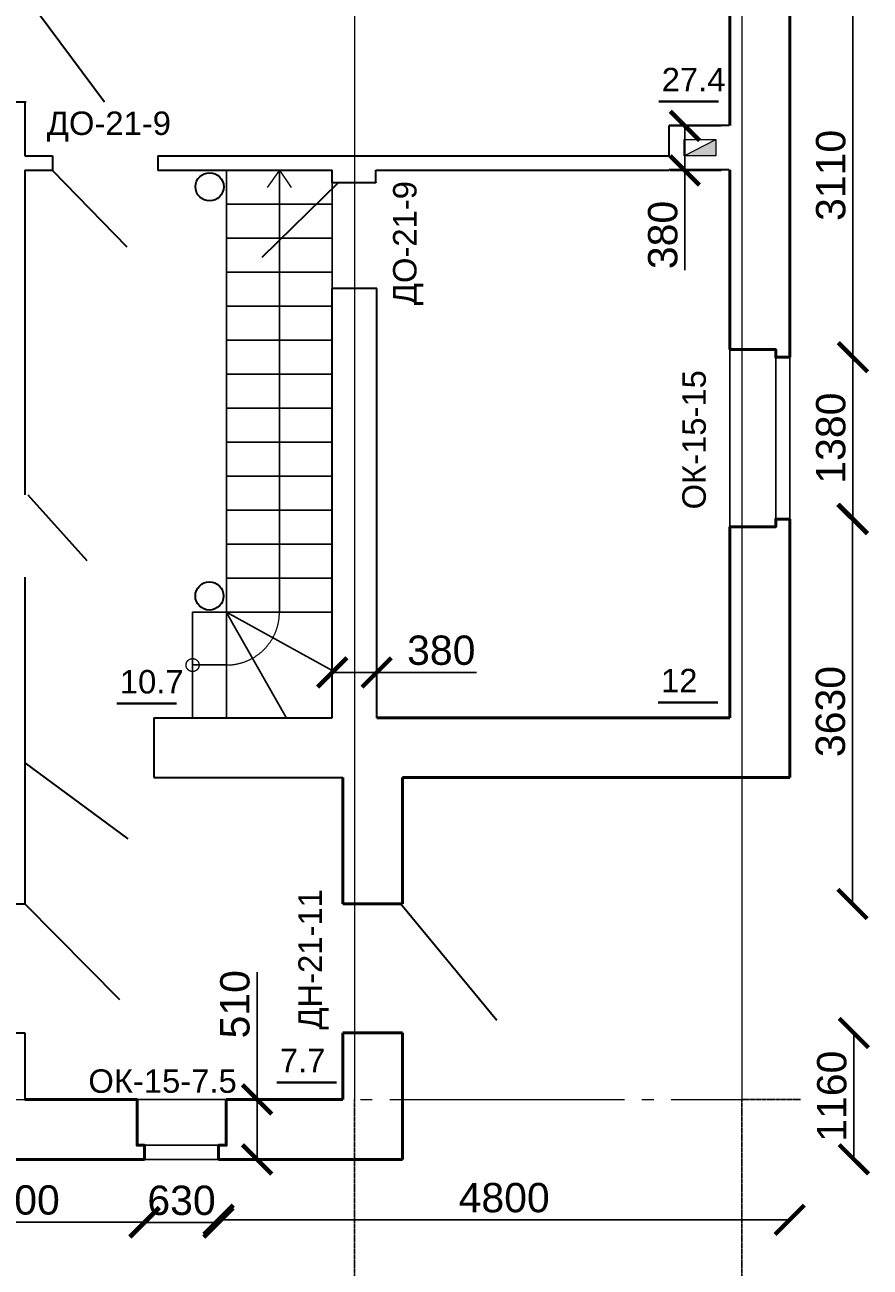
# Model space of a CAD drawing. Header units: millimetres. Extents: x -2096172177 to 2055029645, y -728784453 to 1899906214.
# Tile 48 of 109: x 1779290 to 1786496, y 933239 to 943830. Entities that reach past the tile are written whole.
import ezdxf

# ---------------------------------------------------------------- set-up
doc = ezdxf.new("R2010")
doc.units = ezdxf.units.MM
doc.linetypes.add('DASHDOT_axis', pattern=[24, 20, -1.5, 1, -1.5])
for name, color, linetype, lineweight in [('Вентканалы', 214, 'Continuous', 18), ('Внутренние стены', 3, 'Continuous', 35), ('Двери', 20, 'Continuous', 25), ('Лестница', 7, 'Continuous', 25), ('Наружные стены', 1, 'Continuous', 50), ('Окна и двери', 4, 'Continuous', 25), ('Площади', 5, 'Continuous', 20), ('Простенки и окна', 80, 'Continuous', 18), ('Размеры окон', 6, 'Continuous', 18), ('Толщины привязок', 130, 'Continuous', 18)]:
    doc.layers.add(name, color=color, linetype=linetype, lineweight=lineweight)
doc.styles.add('Аннотативный', font='arial.ttf')
doc.styles.add('стиль для стен', font='arial.ttf')
doc.dimstyles.new('Для размеров СТЕН', dxfattribs={"dimtxt": 2.5, "dimasz": 2.5, "dimexe": 1.25, "dimexo": 0.625, "dimtad": 1, "dimtxsty": 'стиль для стен', "dimblk": 'ARCHTICK', "dimcen": 2.5, "dimadec": 0, "dimazin": 0, "dimtfac": 1, "dimtmove": 0, "dimatfit": 3, "dimfxl": 1, "dimarcsym": 0})

# ---------------------------------------------------------------- blocks, each defined once
blk = doc.blocks.new('_ArchTick')
at = {"color": 0, "linetype": 'ByBlock', "const_width": 0.15}
blk.add_lwpolyline([(-0.5, -0.5), (0.5, 0.5)], dxfattribs=at)
blk = doc.blocks.new('*D26')
at = {"layer": 'Defpoints', "color": 0, "transparency": 16777216}
for p in [(1780311, 934158), (1780941, 934158), (1780941, 933619)]:
    blk.add_point(p, dxfattribs=at)
at = {"layer": 'Простенки и окна', "color": 0, "lineweight": -2, "transparency": 16777216}
blk.add_line((1780311, 933619), (1780941, 933619), dxfattribs=at)
at = {"layer": 'Простенки и окна', "color": 0, "lineweight": -2, "transparency": 16777216, "xscale": 250, "yscale": 250, "zscale": 250, "rotation": 180}
blk.add_blockref('_ArchTick', (1780311, 933619), dxfattribs=at)
at = {"layer": 'Простенки и окна', "color": 0, "lineweight": -2, "transparency": 16777216, "xscale": 250, "yscale": 250, "zscale": 250}
blk.add_blockref('_ArchTick', (1780941, 933619), dxfattribs=at)
at = {"layer": 'Простенки и окна', "color": 0, "transparency": 16777216, "insert": (1780626, 933807), "char_height": 250, "attachment_point": 5, "style": 'стиль для стен'}
blk.add_mtext('630', dxfattribs=at)
blk = doc.blocks.new('*D29')
at = {"layer": 'Defpoints', "color": 0, "transparency": 16777216}
for p in [(1785810, 940997), (1786349, 940997), (1785810, 939617)]:
    blk.add_point(p, dxfattribs=at)
at = {"layer": 'Простенки и окна', "color": 0, "lineweight": -2, "transparency": 16777216}
blk.add_line((1786349, 939617), (1786349, 940997), dxfattribs=at)
at = {"layer": 'Простенки и окна', "color": 0, "lineweight": -2, "transparency": 16777216, "xscale": 250, "yscale": 250, "zscale": 250}
for p, rotation in [((1786349, 940997), 90), ((1786349, 939617), 270)]:
    blk.add_blockref('_ArchTick', p, dxfattribs=dict(at, rotation=rotation))
at = {"layer": 'Простенки и окна', "color": 0, "transparency": 16777216, "insert": (1786161, 940307), "char_height": 250, "attachment_point": 5, "rotation": 90, "style": 'стиль для стен'}
blk.add_mtext('1380', dxfattribs=at)
blk = doc.blocks.new('*D42')
at = {"layer": 'Defpoints', "color": 0, "transparency": 16777216}
for p in [(1786346, 944096), (1786349, 940997), (1786349, 940997)]:
    blk.add_point(p, dxfattribs=at)
at = {"layer": 'Простенки и окна', "color": 0, "lineweight": -2, "transparency": 16777216}
blk.add_line((1786349, 944096), (1786349, 940997), dxfattribs=at)
at = {"layer": 'Простенки и окна', "color": 0, "lineweight": -2, "transparency": 16777216, "xscale": 250, "yscale": 250, "zscale": 250}
for p, rotation in [((1786349, 944096), 90), ((1786349, 940997), 270)]:
    blk.add_blockref('_ArchTick', p, dxfattribs=dict(at, rotation=rotation))
at = {"layer": 'Простенки и окна', "color": 0, "transparency": 16777216, "insert": (1786161, 942547), "char_height": 250, "attachment_point": 5, "rotation": 90, "style": 'стиль для стен'}
blk.add_mtext('3110', dxfattribs=at)
blk = doc.blocks.new('*D43')
at = {"layer": 'Defpoints', "color": 0, "transparency": 16777216}
for p in [(1786349, 939617), (1782510, 936335), (1786345, 936335)]:
    blk.add_point(p, dxfattribs=at)
at = {"layer": 'Простенки и окна', "color": 0, "lineweight": -2, "transparency": 16777216}
blk.add_line((1786345, 939617), (1786345, 936335), dxfattribs=at)
at = {"layer": 'Простенки и окна', "color": 0, "lineweight": -2, "transparency": 16777216, "xscale": 250, "yscale": 250, "zscale": 250}
for p, rotation in [((1786345, 939617), 90), ((1786345, 936335), 270)]:
    blk.add_blockref('_ArchTick', p, dxfattribs=dict(at, rotation=rotation))
at = {"layer": 'Простенки и окна', "color": 0, "transparency": 16777216, "insert": (1786158, 937976), "char_height": 250, "attachment_point": 5, "rotation": 90, "style": 'стиль для стен'}
blk.add_mtext('3630', dxfattribs=at)
blk = doc.blocks.new('*D44')
at = {"layer": 'Defpoints', "color": 0, "transparency": 16777216}
for p in [(1782510, 935235), (1782510, 934158), (1786357, 934158)]:
    blk.add_point(p, dxfattribs=at)
at = {"layer": 'Простенки и окна', "color": 0, "lineweight": -2, "transparency": 16777216}
blk.add_line((1786357, 935235), (1786357, 934158), dxfattribs=at)
at = {"layer": 'Простенки и окна', "color": 0, "lineweight": -2, "transparency": 16777216, "xscale": 250, "yscale": 250, "zscale": 250}
for p, rotation in [((1786357, 935235), 90), ((1786357, 934158), 270)]:
    blk.add_blockref('_ArchTick', p, dxfattribs=dict(at, rotation=rotation))
at = {"layer": 'Простенки и окна', "color": 0, "transparency": 16777216, "insert": (1786170, 934696), "char_height": 250, "attachment_point": 5, "rotation": 90, "style": 'стиль для стен'}
blk.add_mtext('1160', dxfattribs=at)
blk = doc.blocks.new('*D47')
at = {"layer": 'Defpoints', "color": 0, "transparency": 16777216}
for p in [(1781006, 934668), (1781270, 934158), (1781270, 934158)]:
    blk.add_point(p, dxfattribs=at)
at = {"layer": 'Толщины привязок', "color": 0, "lineweight": -2, "transparency": 16777216}
for p, q in [((1781270, 934668), (1781270, 935755)), ((1781069, 934668), (1781395, 934668)), ((1781270, 934158), (1781270, 934668)), ((1781332, 934158), (1781395, 934158))]:
    blk.add_line(p, q, dxfattribs=at)
at = {"layer": 'Толщины привязок', "color": 0, "lineweight": -2, "transparency": 16777216, "xscale": 250, "yscale": 250, "zscale": 250}
for p, rotation in [((1781270, 934668), 90), ((1781270, 934158), 270)]:
    blk.add_blockref('_ArchTick', p, dxfattribs=dict(at, rotation=rotation))
at = {"layer": 'Толщины привязок', "color": 0, "transparency": 16777216, "insert": (1781082, 935480), "char_height": 250, "attachment_point": 5, "rotation": 90, "style": 'стиль для стен'}
blk.add_mtext('510', dxfattribs=at)
blk = doc.blocks.new('*D55')
at = {"layer": 'Defpoints', "color": 0, "transparency": 16777216}
for p in [(1785288, 942969), (1784916, 942589), (1785288, 942589)]:
    blk.add_point(p, dxfattribs=at)
at = {"layer": 'Толщины привязок', "color": 0, "lineweight": -2, "transparency": 16777216}
for p, q in [((1785225, 942969), (1784791, 942969)), ((1784916, 942969), (1784916, 942589)), ((1785225, 942589), (1784791, 942589)), ((1784916, 942589), (1784916, 941739))]:
    blk.add_line(p, q, dxfattribs=at)
at = {"layer": 'Толщины привязок', "color": 0, "lineweight": -2, "transparency": 16777216, "xscale": 250, "yscale": 250, "zscale": 250}
for p, rotation in [((1784916, 942969), 90), ((1784916, 942589), 270)]:
    blk.add_blockref('_ArchTick', p, dxfattribs=dict(at, rotation=rotation))
at = {"layer": 'Толщины привязок', "color": 0, "transparency": 16777216, "insert": (1784729, 942039), "char_height": 250, "attachment_point": 5, "rotation": 90, "style": 'стиль для стен'}
blk.add_mtext('380', dxfattribs=at)
blk = doc.blocks.new('*D56')
at = {"layer": 'Defpoints', "color": 0, "transparency": 16777216}
for p in [(1782290, 938309), (1781910, 937923), (1782290, 937923)]:
    blk.add_point(p, dxfattribs=at)
at = {"layer": 'Толщины привязок', "color": 0, "lineweight": -2, "transparency": 16777216}
for p, q in [((1781910, 937985), (1781910, 938434)), ((1782290, 937985), (1782290, 938434)), ((1781910, 938309), (1782290, 938309)), ((1782290, 938309), (1783140, 938309))]:
    blk.add_line(p, q, dxfattribs=at)
at = {"layer": 'Толщины привязок', "color": 0, "lineweight": -2, "transparency": 16777216, "xscale": 250, "yscale": 250, "zscale": 250, "rotation": 180}
blk.add_blockref('_ArchTick', (1781910, 938309), dxfattribs=at)
at = {"layer": 'Толщины привязок', "color": 0, "lineweight": -2, "transparency": 16777216, "xscale": 250, "yscale": 250, "zscale": 250}
blk.add_blockref('_ArchTick', (1782290, 938309), dxfattribs=at)
at = {"layer": 'Толщины привязок', "color": 0, "transparency": 16777216, "insert": (1782840, 938497), "char_height": 250, "attachment_point": 5, "style": 'стиль для стен'}
blk.add_mtext('380', dxfattribs=at)
blk = doc.blocks.new('л')
at = {"layer": 'Лестница'}
blk.add_line((0, 0), (900, 0), dxfattribs=at)
blk = doc.blocks.new('а')
at = {"layer": 'Лестница'}
blk.add_blockref('л', (-900, 0), dxfattribs=at)
blk = doc.blocks.new('*D59')
at = {"layer": 'Defpoints', "color": 0, "transparency": 16777216}
for p in [(1778088, 933639), (1780311, 933623), (1780311, 933623)]:
    blk.add_point(p, dxfattribs=at)
at = {"layer": 'Простенки и окна', "color": 0, "lineweight": -2, "transparency": 16777216}
blk.add_line((1778088, 933623), (1780311, 933623), dxfattribs=at)
at = {"layer": 'Простенки и окна', "color": 0, "lineweight": -2, "transparency": 16777216, "xscale": 250, "yscale": 250, "zscale": 250, "rotation": 180}
blk.add_blockref('_ArchTick', (1778088, 933623), dxfattribs=at)
at = {"layer": 'Простенки и окна', "color": 0, "lineweight": -2, "transparency": 16777216, "xscale": 250, "yscale": 250, "zscale": 250}
blk.add_blockref('_ArchTick', (1780311, 933623), dxfattribs=at)
at = {"layer": 'Простенки и окна', "color": 0, "transparency": 16777216, "insert": (1779200, 933810), "char_height": 250, "attachment_point": 5, "style": 'стиль для стен'}
blk.add_mtext('2200', dxfattribs=at)
blk = doc.blocks.new('*D60')
at = {"layer": 'Defpoints', "color": 0, "transparency": 16777216}
for p in [(1785810, 937413), (1780941, 933623), (1785810, 933643)]:
    blk.add_point(p, dxfattribs=at)
at = {"layer": 'Простенки и окна', "color": 0, "lineweight": -2, "transparency": 16777216}
blk.add_line((1780941, 933643), (1785810, 933643), dxfattribs=at)
at = {"layer": 'Простенки и окна', "color": 0, "lineweight": -2, "transparency": 16777216, "xscale": 250, "yscale": 250, "zscale": 250, "rotation": 180}
blk.add_blockref('_ArchTick', (1780941, 933643), dxfattribs=at)
at = {"layer": 'Простенки и окна', "color": 0, "lineweight": -2, "transparency": 16777216, "xscale": 250, "yscale": 250, "zscale": 250}
blk.add_blockref('_ArchTick', (1785810, 933643), dxfattribs=at)
at = {"layer": 'Простенки и окна', "color": 0, "transparency": 16777216, "insert": (1783376, 933830), "char_height": 250, "attachment_point": 5, "style": 'стиль для стен'}
blk.add_mtext('4800', dxfattribs=at)

msp = doc.modelspace()

# ---------------------------------------------------------------- hatches: boundary and pattern name
at = {"layer": 'Вентканалы'}
h = msp.add_hatch(color=256, dxfattribs=at)
h.dxf.hatch_style = 1
h.paths.add_polyline_path([(1784910.111, 942712.479), (1785180.111, 942712.479), (1785180.111, 942852.479)])

# ---------------------------------------------------------------- linework, layer by layer
at = {"linetype": 'DASHDOT_axis', "lineweight": 20, "ltscale": 0.6}
for p, q in [((1782100.484, 947867.654), (1782100.484, 934667.654)), ((1785400.484, 947867.654), (1785400.484, 934667.654))]:
    msp.add_line(p, q, dxfattribs=at)
at = {"linetype": 'DASHDOT_axis', "lineweight": 15, "ltscale": 100}
msp.add_line((1775200.484, 934667.654), (1785400.484, 934667.654), dxfattribs=at)
at = {"linetype": 'DASHDOT_axis'}
for p, q in [((1782100.484, 934667.654), (1782100.484, 931467.654)), ((1785400.484, 934667.654), (1785400.484, 931467.654)), ((1785400.484, 934667.654), (1785900.484, 934667.654))]:
    msp.add_line(p, q, dxfattribs=at)
at = {"layer": 'Вентканалы'}
msp.add_line((1784910.111, 942712.479), (1785180.111, 942852.479), dxfattribs=at)
msp.add_lwpolyline([(1784910.111, 942852.479), (1785180.111, 942852.479), (1785180.111, 942712.479), (1784910.111, 942712.479)], close=True, dxfattribs=at)
at = {"layer": 'Внутренние стены'}
for p, q in [((1779307.845, 944066.931), (1779968.719, 943174.707)), ((1778910.484, 943174.573), (1779302.763, 943174.573)), ((1779290.484, 943174.573), (1779290.484, 942712.654)), ((1785293.216, 942973.263), (1784783.216, 942973.263)), ((1784783.216, 942712.654), (1784783.216, 942973.263)), ((1779290.484, 942712.654), (1779525.283, 942712.654)), ((1779525.283, 942712.654), (1779525.283, 942592.654)), ((1780425.283, 942712.654), (1780425.283, 942587.695)), ((1780425.283, 942712.654), (1784258.219, 942712.654)), ((1784258.219, 942712.654), (1784783.683, 942712.654)), ((1779290.484, 942592.654), (1779290.484, 939822.654)), ((1779290.484, 942592.654), (1779525.283, 942592.654)), ((1779525.283, 942587.321), (1780159.883, 941938.663)), ((1780425.283, 942592.654), (1781910.485, 942592.654)), ((1781910.485, 942487.655), (1781910.485, 942592.654)), ((1782283.216, 942592.654), (1783241.215, 942592.654)), ((1782283.216, 942482.489), (1782283.216, 942592.654)), ((1785293.216, 942593.263), (1784783.216, 942593.263)), ((1781960.037, 942482.507), (1781311.379, 941847.907)), ((1781910.484, 942482.507), (1781910.484, 942487.654)), ((1782283.216, 942482.507), (1781910.484, 942482.507)), ((1782285.134, 942482.426), (1782285.134, 942487.214)), ((1781910.484, 937922.654), (1781910.484, 941582.507)), ((1782290.484, 941582.507), (1781910.484, 941582.507)), ((1782290.484, 937922.654), (1782290.484, 941582.507)), ((1779316.826, 939822.654), (1779819.62, 939264.067)), ((1779290.484, 939122.654), (1779290.484, 937922.654)), ((1779290.484, 937922.654), (1779290.484, 937412.654)), ((1780390.484, 937922.654), (1781910.484, 937922.654)), ((1780390.484, 937922.654), (1780390.484, 937412.654)), ((1779290.484, 937537.978), (1780167.557, 936889.321)), ((1779290.484, 937412.654), (1779290.484, 936335.154)), ((1780390.484, 937412.654), (1782000.484, 937412.654)), ((1779290.484, 936335.154), (1780097.023, 935521.067)), ((1779290.484, 935235.154), (1779290.484, 934667.654))]:
    msp.add_line(p, q, dxfattribs=at)
at = {"layer": 'Внутренние стены', "color": 3}
for p, q in [((1782283.216, 942592.654), (1784258.219, 942592.654)), ((1784258.219, 942592.654), (1784783.683, 942592.654))]:
    msp.add_line(p, q, dxfattribs=at)
at = {"layer": 'Внутренние стены', "color": 1}
msp.add_line((1782495.579, 936335.154), (1783314.094, 935343.757), dxfattribs=at)
at = {"layer": 'Внутренние стены'}
for points in [[(1778910.484, 936335.15), (1779290.484, 936335.154)], [(1778910.484, 935235.154), (1779290.484, 935235.154)]]:
    msp.add_lwpolyline(points, dxfattribs=at)
for centre in [(1780865.435, 942449.58), (1780863.675, 938961.142)]:
    msp.add_circle(centre, 120, dxfattribs=at)
at = {"layer": 'Лестница'}
for p, q in [((1781010.484, 938822.654), (1781010.484, 942592.654)), ((1781010.484, 942592.654), (1781910.484, 942592.654)), ((1781460.484, 942592.654), (1781460.484, 938822.654)), ((1781910.484, 942592.654), (1781910.484, 937922.654)), ((1781010.484, 942302.654), (1781910.484, 942302.654)), ((1781010.484, 942012.654), (1781910.484, 942012.654)), ((1781010.484, 941722.654), (1781910.484, 941722.654)), ((1781010.484, 941432.654), (1781910.484, 941432.654)), ((1781010.484, 941142.654), (1781910.484, 941142.654)), ((1781010.484, 940852.654), (1781910.484, 940852.654)), ((1781010.484, 940562.654), (1781910.484, 940562.654)), ((1781010.484, 940272.654), (1781910.484, 940272.654)), ((1781010.484, 939982.654), (1781910.484, 939982.654)), ((1781010.484, 939692.654), (1781910.484, 939692.654)), ((1781010.484, 939402.654), (1781910.484, 939402.654)), ((1781010.484, 939112.654), (1781910.484, 939112.654)), ((1781010.484, 939112.654), (1781910.484, 939112.654)), ((1781010.484, 939112.654), (1781910.484, 939112.654)), ((1781010.484, 939112.654), (1781910.484, 939112.654)), ((1781010.484, 939112.654), (1781910.484, 939112.654)), ((1780720.484, 937922.654), (1780720.484, 938822.654)), ((1780720.484, 938822.654), (1781010.484, 938822.654)), ((1781010.484, 938822.654), (1781010.484, 937922.654)), ((1781010.484, 938822.654), (1781910.484, 938822.654)), ((1781010.484, 938822.654), (1781910.484, 938325.528)), ((1781011.025, 938814.989), (1781517.673, 937923.958)), ((1780720.484, 938372.654), (1781010.484, 938372.654)), ((1781910.484, 937922.654), (1780720.484, 937922.654))]:
    msp.add_line(p, q, dxfattribs=at)
at = {"layer": 'Лестница', "linetype": 'DASHDOT_axis', "lineweight": 15, "ltscale": 100}
for p, q in [((1781460.742, 942592.269), (1781357.21, 942442.53)), ((1781460.484, 942592.654), (1781561.779, 942443.619))]:
    msp.add_line(p, q, dxfattribs=at)
msp.add_circle((1780720.188, 938372.025), 55.356, dxfattribs=at)
msp.add_arc((1781010.484, 938822.654), 450, 270, 0, dxfattribs=at)
at = {"layer": 'Наружные стены'}
for p, q in [((1785300.484, 944031.21), (1785300.484, 942973.263)), ((1785810.484, 944096.21), (1785810.484, 940996.793)), ((1785300.484, 942593.263), (1785300.484, 941061.793)), ((1785810.484, 939616.793), (1785810.484, 937412.654)), ((1785300.484, 939551.793), (1785300.484, 937922.654)), ((1785300.484, 937922.654), (1782290.484, 937922.654)), ((1782000.484, 937412.654), (1782000.484, 936335.154)), ((1785810.484, 937412.654), (1782510.484, 937412.654)), ((1782510.484, 937412.654), (1782510.484, 936335.154)), ((1782000.484, 935235.154), (1782000.484, 934667.654)), ((1782510.484, 935235.154), (1782510.484, 934157.654)), ((1780246.468, 934667.654), (1779290.484, 934667.654)), ((1782000.484, 934667.654), (1781006.468, 934667.654)), ((1780311.468, 934157.654), (1778088.468, 934157.654)), ((1782510.484, 934157.654), (1780941.468, 934157.654))]:
    msp.add_line(p, q, dxfattribs=at)
for points in [[(1785810.486, 940996.791), (1785690.486, 940996.791), (1785690.486, 941061.791), (1785300.486, 941061.791)], [(1785810.486, 939616.791), (1785690.486, 939616.791), (1785690.486, 939551.791), (1785300.486, 939551.791)], [(1782000.484, 936335.154), (1782510.484, 936335.154)], [(1782000.484, 935235.154), (1782510.484, 935235.154)], [(1780311.468, 934157.654), (1780311.468, 934277.654), (1780246.468, 934277.654), (1780246.468, 934667.654)], [(1780941.468, 934157.654), (1780941.468, 934277.654), (1781006.468, 934277.654), (1781006.468, 934667.654)]]:
    msp.add_lwpolyline(points, dxfattribs=at)
at = {"layer": 'Окна и двери'}
for p, q in [((1785300.484, 939551.793), (1785300.484, 941061.793)), ((1785300.484, 941061.793), (1785690.484, 941061.793)), ((1785690.484, 941061.793), (1785690.484, 940486.793)), ((1785810.484, 940996.793), (1785690.484, 940996.793)), ((1785690.484, 940996.793), (1785690.484, 939551.793)), ((1785810.484, 939616.793), (1785810.484, 940996.793)), ((1785690.484, 939551.793), (1785690.484, 939616.793)), ((1785690.484, 939616.793), (1785810.484, 939616.793)), ((1785690.484, 939551.793), (1785300.484, 939551.793)), ((1780246.468, 934277.654), (1780246.468, 934667.654)), ((1780246.468, 934667.654), (1781006.468, 934667.654)), ((1781006.468, 934667.654), (1781006.468, 934277.654)), ((1780941.468, 934277.654), (1780246.468, 934277.654)), ((1780396.468, 934277.654), (1780311.468, 934277.654)), ((1780311.468, 934277.654), (1780311.468, 934157.654)), ((1781006.468, 934277.654), (1780431.468, 934277.654)), ((1780941.468, 934157.654), (1780941.468, 934277.654)), ((1780311.468, 934157.654), (1780941.468, 934157.654))]:
    msp.add_line(p, q, dxfattribs=at)
at = {"layer": 'Площади', "lineweight": 40}
for p, q in [((1784693.38, 943176.934), (1785202.569, 943176.934)), ((1780074.88, 938043.307), (1780584.068, 938043.307)), ((1784687.584, 938052.908), (1785196.773, 938052.908)), ((1781438.552, 934813.814), (1781947.74, 934813.814))]:
    msp.add_line(p, q, dxfattribs=at)

# ---------------------------------------------------------------- block references
at = {"layer": 'Лестница', "rotation": 90}
for p in [(1781010.484, 942302.654), (1781010.484, 942012.654), (1781010.484, 941722.654), (1781010.484, 941432.654), (1781010.484, 941142.654), (1781010.484, 940852.654), (1781010.484, 940562.654), (1781010.484, 940272.654), (1781010.484, 939982.654), (1781010.484, 939692.654), (1781010.484, 939402.654), (1781010.484, 939112.654)]:
    msp.add_blockref('а', p, dxfattribs=at)

# ---------------------------------------------------------------- texts
at = {"layer": 'Двери', "style": 'Аннотативный'}
msp.add_text('ДО-21-9', height=200, dxfattribs=at).set_placement((1779477.051, 942891.312))
for s, p in [('ДО-21-9', (1782628.846, 941439.948)), ('ДН-21-11', (1781821.898, 935262.967))]:
    msp.add_text(s, height=200, rotation=90, dxfattribs=at).set_placement(p)
at = {"layer": 'Площади', "style": 'Аннотативный'}
for s, p in [('27.4', (1784718.685, 943263.55)), ('10.7', (1780100.185, 938129.923)), ('12', (1784712.89, 938139.523)), ('7.7', (1781463.857, 934900.429))]:
    msp.add_text(s, height=200, dxfattribs=at).set_placement(p)
at = {"layer": 'Размеры окон', "style": 'Аннотативный'}
msp.add_text('ОК-15-15', height=200, rotation=90, dxfattribs=at).set_placement((1785094.422, 939698.917))
msp.add_text('ОК-15-7.5', height=200, dxfattribs=at).set_placement((1779831.59, 934725.218))

# ---------------------------------------------------------------- dimensions: what is measured, and where the dimension line sits
at = {"layer": 'Простенки и окна'}
for base, p1, p2, text, picture, middle in [((1786348.718, 940996.793), (1786345.531, 944096.21), (1786348.718, 940996.793), '3110', '*D42', (1786161.218, 942546.501)), ((1786345.102, 936335.154), (1786348.718, 939616.793), (1782510.484, 936335.154), '3630', '*D43', (1786157.602, 937975.973)), ((1786357.306, 934157.654), (1782510.484, 935235.154), (1782510.484, 934157.654), '1160', '*D44', (1786169.806, 934696.404))]:
    dim = msp.add_linear_dim(base=base, p1=p1, p2=p2, angle=90, text=text, dimstyle='Для размеров СТЕН', override={"dimse1": 1, "dimse2": 1}, dxfattribs=at)
    dim.commit()
    dim.dimension.update_dxf_attribs({"geometry": picture, "text_midpoint": middle})
dim = msp.add_linear_dim(base=(1786348.992, 940996.793), p1=(1785810.484, 939616.793), p2=(1785810.484, 940996.793), angle=90, dimstyle='Для размеров СТЕН', override={"dimse1": 1, "dimse2": 1}, dxfattribs=at)
dim.commit()
dim.dimension.update_dxf_attribs({"geometry": '*D29', "text_midpoint": (1786161.492, 940306.793)})
for base, p1, p2, text, picture, middle in [((1785810.484, 933642.553), (1780941.468, 933622.793), (1785810.484, 937412.654), '4800', '*D60', (1783375.976, 933830.053)), ((1780311.468, 933622.793), (1778088.468, 933639.191), (1780311.468, 933622.793), '2200', '*D59', (1779199.968, 933810.293))]:
    dim = msp.add_linear_dim(base=base, p1=p1, p2=p2, text=text, dimstyle='Для размеров СТЕН', override={"dimse1": 1, "dimse2": 1}, dxfattribs=at)
    dim.commit()
    dim.dimension.update_dxf_attribs({"geometry": picture, "text_midpoint": middle})
dim = msp.add_linear_dim(base=(1780941.468, 933619.146), p1=(1780311.468, 934157.654), p2=(1780941.468, 934157.654), dimstyle='Для размеров СТЕН', override={"dimse1": 1, "dimse2": 1}, dxfattribs=at)
dim.commit()
dim.dimension.update_dxf_attribs({"geometry": '*D26', "text_midpoint": (1780626.468, 933806.646)})
at = {"layer": 'Толщины привязок'}
dim = msp.add_linear_dim(base=(1784916.069, 942589.36), p1=(1785287.756, 942969.36), p2=(1785287.756, 942589.36), angle=90, dimstyle='Для размеров СТЕН', dxfattribs=at)
dim.commit()
dim.dimension.update_dxf_attribs({"geometry": '*D55', "text_midpoint": (1784728.569, 942039.36)})
dim = msp.add_linear_dim(base=(1782290.484, 938309.198), p1=(1781910.484, 937922.654), p2=(1782290.484, 937922.654), dimstyle='Для размеров СТЕН', dxfattribs=at)
dim.commit()
dim.dimension.update_dxf_attribs({"geometry": '*D56', "text_midpoint": (1782840.484, 938496.698)})
dim = msp.add_linear_dim(base=(1781269.708, 934157.654), p1=(1781006.468, 934667.654), p2=(1781269.708, 934157.654), angle=90, dimstyle='Для размеров СТЕН', dxfattribs=at)
dim.commit()
dim.dimension.update_dxf_attribs({"geometry": '*D47', "text_midpoint": (1781269.708, 935480.132), "dimtype": 160})

doc.saveas('drawing.dxf')
